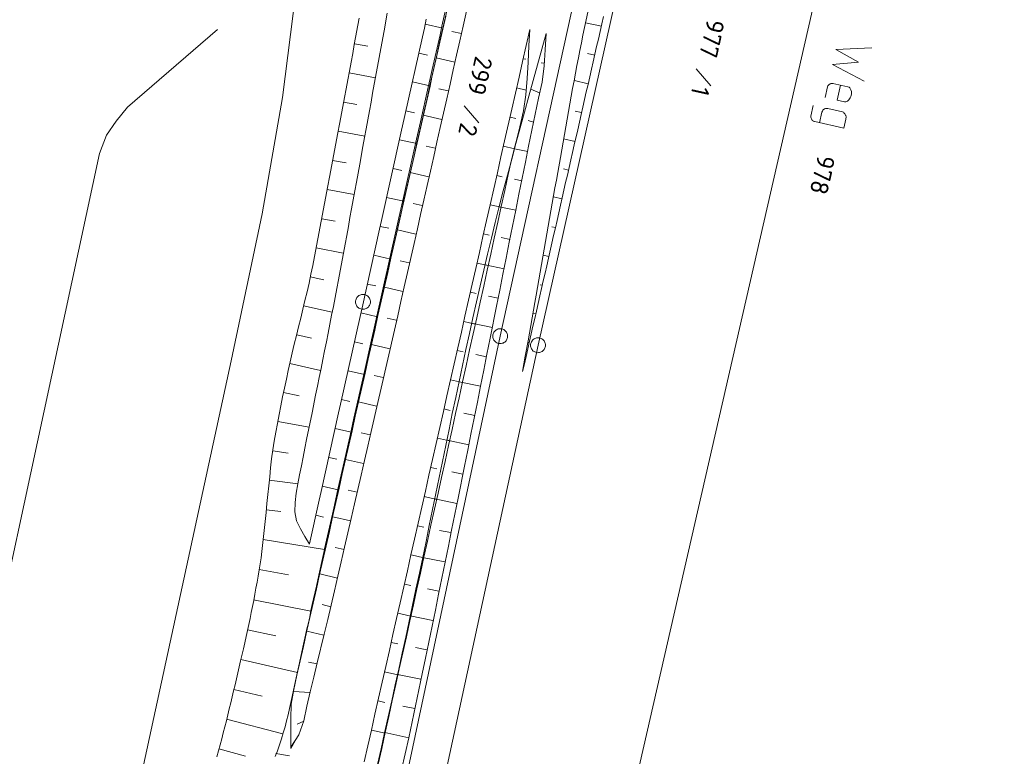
# Model space of a CAD drawing. Header units: metres. Extents: x 3425540 to 3446143, y 5432760 to 5444637.
# Tile 193 of 256: x 3436061 to 3436160, y 5440298 to 5440372. Entities that reach past the tile are written whole.
import ezdxf
from ezdxf.enums import TextEntityAlignment as Align

# ---------------------------------------------------------------- set-up
doc = ezdxf.new("R2010")
doc.units = ezdxf.units.M
for name, color, linetype, lineweight in [('B_Bestand', 9, 'Continuous', 18), ('B_Böschung', 9, 'Continuous', 18), ('B_Flurgrenzen', 9, 'Continuous', 18)]:
    doc.layers.add(name, color=color, linetype=linetype, lineweight=lineweight)
doc.styles.get("Standard").update_dxf_attribs({"font": 'isocpeur.ttf'})

msp = doc.modelspace()

# ---------------------------------------------------------------- linework, layer by layer
at = {"layer": 'B_Bestand'}
for p, q in [((3436142.361, 5440365.609), (3436142.123, 5440364.533)), ((3436142.919, 5440365.965), (3436144.426, 5440365.632)), ((3436140.934, 5440363.752), (3436140.697, 5440362.676)), ((3436142.387, 5440363.431), (3436143.867, 5440363.104)), ((3436141.802, 5440363.08), (3436141.564, 5440362.004)), ((3436144.012, 5440361.463), (3436144.214, 5440362.378)), ((3436144.012, 5440361.463), (3436141.08, 5440362.111)), ((3436088.241, 5440298.285), (3436086.855, 5440298.532))]:
    msp.add_line(p, q, dxfattribs=at)
for points in [[(3436085.171, 5440439.445), (3436090.826, 5440439.535), (3436090.401, 5440395.071), (3436089.757, 5440383.296), (3436089.157, 5440377.241), (3436087.554, 5440364.553), (3436085.504, 5440352.82), (3436082.389, 5440338.043), (3436066.103, 5440262.973)], [(3436058.521, 5440262.214), (3436059.067, 5440265.284), (3436053.128, 5440276.52), (3436052.469, 5440278.317), (3436052.205, 5440280.014), (3436052.509, 5440281.673), (3436069.121, 5440358.921), (3436069.831, 5440360.74), (3436070.813, 5440362.173), (3436071.944, 5440363.57), (3436080.999, 5440371.372)], [(3436146.815, 5440369.548), (3436143.196, 5440369.389), (3436145.478, 5440368.094), (3436142.857, 5440367.855), (3436146.072, 5440366.185)], [(3436142.361, 5440365.609), (3436142.412, 5440365.711), (3436142.456, 5440365.785), (3436142.528, 5440365.854), (3436142.594, 5440365.896), (3436142.626, 5440365.917), (3436142.719, 5440365.953), (3436142.779, 5440365.968), (3436142.919, 5440365.965), (3436142.946, 5440365.959)], [(3436143.673, 5440365.799), (3436143.334, 5440364.265), (3436144.087, 5440364.099)], [(3436144.087, 5440364.099), (3436144.227, 5440364.096), (3436144.32, 5440364.132), (3436144.386, 5440364.174), (3436144.529, 5440364.312), (3436144.657, 5440364.509), (3436144.714, 5440364.637), (3436144.767, 5440364.88), (3436144.77, 5440365.02), (3436144.767, 5440365.134), (3436144.722, 5440365.313), (3436144.623, 5440365.504), (3436144.554, 5440365.576), (3436144.426, 5440365.632)], [(3436141.802, 5440363.08), (3436141.853, 5440363.182), (3436141.897, 5440363.257), (3436141.969, 5440363.326), (3436142.035, 5440363.367), (3436142.067, 5440363.388), (3436142.16, 5440363.424), (3436142.22, 5440363.439), (3436142.36, 5440363.437), (3436142.387, 5440363.431)], [(3436140.697, 5440362.676), (3436140.7, 5440362.562), (3436140.709, 5440362.475), (3436140.745, 5440362.383), (3436140.808, 5440362.284), (3436140.876, 5440362.213), (3436140.924, 5440362.174), (3436141.053, 5440362.117), (3436141.08, 5440362.111)], [(3436144.214, 5440362.378), (3436144.235, 5440362.599), (3436144.205, 5440362.718), (3436144.19, 5440362.778), (3436144.106, 5440362.91), (3436144.016, 5440363.014), (3436143.968, 5440363.053), (3436143.867, 5440363.104)]]:
    msp.add_lwpolyline(points, dxfattribs=at)
at = {"layer": 'B_Böschung'}
for p, q in [((3436101.899, 5440371.918), (3436103.66, 5440371.52)), ((3436112.426, 5440371.38), (3436112.063, 5440369.778)), ((3436112.332, 5440369.74), (3436112.426, 5440371.38)), ((3436119.623, 5440371.707), (3436118.028, 5440372.073)), ((3436105.534, 5440370.986), (3436104.589, 5440371.2)), ((3436114.056, 5440370.996), (3436113.623, 5440369.412)), ((3436113.956, 5440369.356), (3436114.056, 5440370.996)), ((3436094.769, 5440369.952), (3436096.108, 5440369.707)), ((3436112.063, 5440369.778), (3436111.699, 5440368.176)), ((3436112.238, 5440368.099), (3436112.332, 5440369.74)), ((3436113.623, 5440369.412), (3436113.191, 5440367.828)), ((3436113.855, 5440367.717), (3436113.956, 5440369.356)), ((3436101.252, 5440369.012), (3436102.13, 5440368.816)), ((3436104.879, 5440368.101), (3436102.995, 5440368.529)), ((3436111.76, 5440368.443), (3436112.005, 5440368.387)), ((3436118.959, 5440368.812), (3436118.211, 5440368.984)), ((3436111.699, 5440368.176), (3436111.336, 5440366.574)), ((3436112.144, 5440366.459), (3436112.238, 5440368.099)), ((3436113.191, 5440367.828), (3436112.758, 5440366.244)), ((3436113.872, 5440367.99), (3436113.567, 5440368.039)), ((3436113.669, 5440366.089), (3436113.855, 5440367.717)), ((3436094.236, 5440367.015), (3436096.901, 5440366.523)), ((3436111.336, 5440366.574), (3436110.973, 5440364.971)), ((3436112.024, 5440364.822), (3436112.144, 5440366.459)), ((3436100.605, 5440366.106), (3436102.355, 5440365.716)), ((3436104.223, 5440365.216), (3436103.284, 5440365.43)), ((3436111.094, 5440365.505), (3436112.051, 5440365.289)), ((3436112.758, 5440366.244), (3436112.325, 5440364.66)), ((3436113.409, 5440365.022), (3436112.52, 5440365.373)), ((3436113.281, 5440364.488), (3436113.669, 5440366.089)), ((3436118.295, 5440365.918), (3436116.902, 5440366.237)), ((3436110.973, 5440364.971), (3436110.61, 5440363.369)), ((3436111.77, 5440363.202), (3436112.024, 5440364.822)), ((3436112.325, 5440364.66), (3436111.893, 5440363.075)), ((3436112.954, 5440362.879), (3436113.281, 5440364.488)), ((3436093.689, 5440364.08), (3436095.023, 5440363.832)), ((3436110.61, 5440363.369), (3436109.884, 5440360.165)), ((3436099.958, 5440363.199), (3436100.83, 5440363.005)), ((3436103.568, 5440362.331), (3436101.696, 5440362.757)), ((3436110.428, 5440362.568), (3436110.999, 5440362.439)), ((3436111.415, 5440361.595), (3436111.77, 5440363.202)), ((3436111.893, 5440363.075), (3436111.46, 5440361.491)), ((3436112.627, 5440361.269), (3436112.954, 5440362.879)), ((3436117.631, 5440363.024), (3436116.986, 5440363.171)), ((3436111.012, 5440359.995), (3436111.415, 5440361.595)), ((3436111.46, 5440361.491), (3436111.028, 5440359.907)), ((3436112.797, 5440362.074), (3436112.252, 5440362.235)), ((3436093.138, 5440361.145), (3436095.816, 5440360.644)), ((3436112.302, 5440359.659), (3436112.627, 5440361.269)), ((3436116.971, 5440360.128), (3436115.825, 5440360.39)), ((3436099.31, 5440360.292), (3436101.048, 5440359.905)), ((3436102.912, 5440359.447), (3436101.979, 5440359.659)), ((3436109.884, 5440360.165), (3436109.521, 5440358.562)), ((3436109.763, 5440359.631), (3436110.868, 5440359.381)), ((3436111.028, 5440359.907), (3436110.595, 5440358.323)), ((3436110.615, 5440358.395), (3436111.012, 5440359.995)), ((3436112.205, 5440359.121), (3436110.885, 5440359.384)), ((3436111.976, 5440358.049), (3436112.302, 5440359.659)), ((3436109.521, 5440358.562), (3436109.159, 5440356.96)), ((3436110.257, 5440356.791), (3436110.615, 5440358.395)), ((3436092.586, 5440358.211), (3436093.931, 5440357.959)), ((3436098.663, 5440357.386), (3436099.529, 5440357.193)), ((3436110.595, 5440358.323), (3436110.168, 5440356.738)), ((3436111.328, 5440354.829), (3436111.976, 5440358.049)), ((3436102.257, 5440356.561), (3436100.395, 5440356.984)), ((3436109.159, 5440356.96), (3436108.796, 5440355.358)), ((3436109.099, 5440356.693), (3436109.64, 5440356.57)), ((3436110.168, 5440356.738), (3436109.75, 5440355.15)), ((3436109.904, 5440355.187), (3436110.257, 5440356.791)), ((3436116.311, 5440357.233), (3436115.81, 5440357.347)), ((3436111.613, 5440356.168), (3436110.863, 5440356.32)), ((3436092.034, 5440355.277), (3436094.737, 5440354.766)), ((3436098.016, 5440354.479), (3436099.741, 5440354.095)), ((3436108.796, 5440355.358), (3436108.434, 5440353.755)), ((3436109.75, 5440355.15), (3436109.341, 5440353.56)), ((3436109.55, 5440353.583), (3436109.904, 5440355.187)), ((3436111.005, 5440353.218), (3436111.328, 5440354.829)), ((3436115.652, 5440354.338), (3436114.793, 5440354.533)), ((3436101.601, 5440353.676), (3436100.673, 5440353.887)), ((3436108.434, 5440353.755), (3436108.071, 5440352.153)), ((3436108.435, 5440353.755), (3436109.533, 5440353.507)), ((3436109.341, 5440353.56), (3436108.941, 5440351.968)), ((3436109.196, 5440351.978), (3436109.55, 5440353.583)), ((3436111.021, 5440353.215), (3436109.35, 5440353.55)), ((3436110.682, 5440351.608), (3436111.005, 5440353.218)), ((3436091.482, 5440352.343), (3436092.839, 5440352.083)), ((3436097.369, 5440351.573), (3436098.228, 5440351.381)), ((3436108.071, 5440352.153), (3436107.709, 5440350.551)), ((3436108.941, 5440351.968), (3436108.549, 5440350.373)), ((3436108.842, 5440350.374), (3436109.196, 5440351.978)), ((3436110.359, 5440349.997), (3436110.682, 5440351.608)), ((3436114.993, 5440351.442), (3436114.635, 5440351.524)), ((3436100.946, 5440350.791), (3436099.094, 5440351.211)), ((3436107.709, 5440350.551), (3436107.346, 5440348.948)), ((3436107.771, 5440350.817), (3436108.328, 5440350.692)), ((3436110.428, 5440350.263), (3436109.53, 5440350.443)), ((3436108.549, 5440350.373), (3436108.164, 5440348.777)), ((3436108.489, 5440348.769), (3436108.842, 5440350.374)), ((3436110.037, 5440348.386), (3436110.359, 5440349.997)), ((3436090.929, 5440349.409), (3436093.652, 5440348.859)), ((3436096.721, 5440348.667), (3436098.431, 5440348.286)), ((3436107.346, 5440348.948), (3436106.984, 5440347.346)), ((3436108.164, 5440348.777), (3436107.787, 5440347.18)), ((3436108.135, 5440347.165), (3436108.489, 5440348.769)), ((3436114.334, 5440348.547), (3436113.761, 5440348.677)), ((3436100.29, 5440347.906), (3436099.367, 5440348.115)), ((3436107.107, 5440347.88), (3436108.236, 5440347.624)), ((3436109.836, 5440347.31), (3436107.944, 5440347.689)), ((3436109.715, 5440346.776), (3436110.037, 5440348.386)), ((3436090.312, 5440346.489), (3436091.71, 5440346.191)), ((3436106.984, 5440347.346), (3436106.621, 5440345.744)), ((3436107.787, 5440347.18), (3436107.416, 5440345.58)), ((3436107.781, 5440345.56), (3436108.135, 5440347.165)), ((3436109.394, 5440345.165), (3436109.715, 5440346.776)), ((3436096.074, 5440345.76), (3436096.921, 5440345.572)), ((3436106.621, 5440345.744), (3436106.259, 5440344.141)), ((3436107.416, 5440345.58), (3436107.051, 5440343.979)), ((3436107.428, 5440343.956), (3436107.781, 5440345.56)), ((3436113.675, 5440345.651), (3436113.46, 5440345.7)), ((3436099.635, 5440345.021), (3436097.793, 5440345.439)), ((3436106.443, 5440344.942), (3436107.016, 5440344.813)), ((3436109.244, 5440344.357), (3436108.25, 5440344.556)), ((3436109.072, 5440343.554), (3436109.394, 5440345.165)), ((3436089.656, 5440343.576), (3436092.528, 5440342.928)), ((3436106.259, 5440344.141), (3436105.897, 5440342.539)), ((3436107.051, 5440343.979), (3436106.691, 5440342.377)), ((3436107.074, 5440342.352), (3436107.428, 5440343.956)), ((3436108.43, 5440340.332), (3436109.072, 5440343.554)), ((3436095.427, 5440342.854), (3436097.106, 5440342.48)), ((3436105.897, 5440342.539), (3436105.534, 5440340.937)), ((3436113.015, 5440342.756), (3436112.729, 5440342.821)), ((3436098.979, 5440342.136), (3436098.061, 5440342.344)), ((3436105.779, 5440342.004), (3436106.939, 5440341.742)), ((3436106.691, 5440342.377), (3436106.337, 5440340.774)), ((3436108.652, 5440341.404), (3436106.568, 5440341.822)), ((3436106.72, 5440340.747), (3436107.074, 5440342.352)), ((3436088.974, 5440340.67), (3436090.46, 5440340.33)), ((3436105.534, 5440340.937), (3436105.172, 5440339.334)), ((3436106.337, 5440340.774), (3436105.987, 5440339.169)), ((3436106.366, 5440339.143), (3436106.72, 5440340.747)), ((3436094.78, 5440339.948), (3436095.612, 5440339.762)), ((3436098.323, 5440339.251), (3436096.492, 5440339.667)), ((3436108.108, 5440338.721), (3436108.43, 5440340.332)), ((3436112.356, 5440339.86), (3436112.285, 5440339.877)), ((3436105.172, 5440339.334), (3436104.81, 5440337.732)), ((3436105.115, 5440339.066), (3436105.703, 5440338.934)), ((3436105.987, 5440339.169), (3436105.642, 5440337.563)), ((3436106.013, 5440337.538), (3436106.366, 5440339.143)), ((3436108.06, 5440338.452), (3436107.004, 5440338.663)), ((3436107.787, 5440337.11), (3436108.108, 5440338.721)), ((3436088.283, 5440337.765), (3436091.369, 5440337.077)), ((3436104.81, 5440337.732), (3436104.447, 5440336.13)), ((3436094.132, 5440337.041), (3436095.782, 5440336.674)), ((3436105.642, 5440337.563), (3436105.3, 5440335.957)), ((3436105.659, 5440335.934), (3436106.013, 5440337.538)), ((3436107.465, 5440335.499), (3436107.787, 5440337.11)), ((3436097.668, 5440336.366), (3436096.755, 5440336.573)), ((3436104.447, 5440336.13), (3436104.085, 5440334.527)), ((3436104.451, 5440336.129), (3436105.642, 5440335.859)), ((3436105.3, 5440335.957), (3436104.961, 5440334.349)), ((3436105.305, 5440334.329), (3436105.659, 5440335.934)), ((3436107.468, 5440335.499), (3436105.329, 5440335.928)), ((3436087.654, 5440334.847), (3436089.226, 5440334.525)), ((3436107.144, 5440333.888), (3436107.465, 5440335.499)), ((3436093.485, 5440334.135), (3436094.302, 5440333.953)), ((3436097.012, 5440333.481), (3436095.191, 5440333.895)), ((3436104.085, 5440334.527), (3436103.723, 5440332.925)), ((3436104.961, 5440334.349), (3436104.625, 5440332.741)), ((3436104.951, 5440332.725), (3436105.305, 5440334.329)), ((3436106.822, 5440332.278), (3436107.144, 5440333.888)), ((3436103.723, 5440332.925), (3436103.36, 5440331.322)), ((3436103.787, 5440333.191), (3436104.391, 5440333.055)), ((3436104.625, 5440332.741), (3436104.291, 5440331.133)), ((3436104.598, 5440331.121), (3436104.951, 5440332.725)), ((3436106.875, 5440332.546), (3436105.793, 5440332.765)), ((3436087.079, 5440331.917), (3436090.229, 5440331.367)), ((3436106.499, 5440330.667), (3436106.822, 5440332.278)), ((3436092.838, 5440331.228), (3436094.457, 5440330.868)), ((3436096.357, 5440330.596), (3436095.449, 5440330.802)), ((3436103.36, 5440331.322), (3436102.998, 5440329.72)), ((3436104.291, 5440331.133), (3436103.959, 5440329.524)), ((3436104.244, 5440329.516), (3436104.598, 5440331.121)), ((3436106.178, 5440329.056), (3436106.499, 5440330.667)), ((3436102.998, 5440329.72), (3436102.636, 5440328.118)), ((3436103.123, 5440330.253), (3436104.346, 5440329.977)), ((3436106.273, 5440329.595), (3436104.091, 5440330.038)), ((3436086.573, 5440328.976), (3436088.117, 5440328.754)), ((3436103.959, 5440329.524), (3436103.629, 5440327.914)), ((3436103.891, 5440327.912), (3436104.244, 5440329.516)), ((3436105.855, 5440327.445), (3436106.178, 5440329.056)), ((3436092.191, 5440328.322), (3436092.992, 5440328.14)), ((3436095.701, 5440327.711), (3436093.891, 5440328.122)), ((3436102.636, 5440328.118), (3436102.275, 5440326.515)), ((3436103.629, 5440327.914), (3436103.299, 5440326.305)), ((3436103.538, 5440326.307), (3436103.891, 5440327.912)), ((3436102.46, 5440327.315), (3436103.079, 5440327.176)), ((3436105.671, 5440326.645), (3436104.572, 5440326.869)), ((3436105.207, 5440324.225), (3436105.855, 5440327.445)), ((3436086.213, 5440326.012), (3436089.108, 5440325.667)), ((3436102.275, 5440326.515), (3436101.913, 5440324.913)), ((3436103.299, 5440326.305), (3436102.969, 5440324.695)), ((3436103.184, 5440324.703), (3436103.538, 5440326.307)), ((3436091.543, 5440325.416), (3436093.13, 5440325.048)), ((3436095.046, 5440324.826), (3436094.143, 5440325.031)), ((3436101.913, 5440324.913), (3436101.55, 5440323.31)), ((3436102.969, 5440324.695), (3436102.309, 5440321.477)), ((3436102.83, 5440323.098), (3436103.184, 5440324.703)), ((3436101.796, 5440324.378), (3436103.05, 5440324.094)), ((3436105.068, 5440323.694), (3436102.854, 5440324.146)), ((3436104.883, 5440322.614), (3436105.207, 5440324.225)), ((3436085.909, 5440323.042), (3436087.373, 5440322.883)), ((3436101.55, 5440323.31), (3436101.188, 5440321.708)), ((3436102.476, 5440321.494), (3436102.83, 5440323.098)), ((3436090.896, 5440322.509), (3436091.677, 5440322.305)), ((3436094.39, 5440321.941), (3436092.59, 5440322.352)), ((3436104.557, 5440321.004), (3436104.883, 5440322.614)), ((3436101.188, 5440321.708), (3436100.826, 5440320.106)), ((3436101.132, 5440321.44), (3436101.767, 5440321.297)), ((3436102.309, 5440321.477), (3436101.977, 5440319.868)), ((3436102.123, 5440319.89), (3436102.476, 5440321.494)), ((3436104.465, 5440320.744), (3436103.35, 5440320.972)), ((3436104.231, 5440319.394), (3436104.557, 5440321.004)), ((3436085.606, 5440320.072), (3436091.764, 5440319.062)), ((3436100.826, 5440320.106), (3436100.464, 5440318.503)), ((3436101.977, 5440319.868), (3436101.643, 5440318.259)), ((3436101.769, 5440318.285), (3436102.123, 5440319.89)), ((3436093.735, 5440319.056), (3436092.838, 5440319.263)), ((3436103.905, 5440317.784), (3436104.231, 5440319.394)), ((3436100.464, 5440318.503), (3436100.102, 5440316.901)), ((3436100.468, 5440318.502), (3436101.753, 5440318.212)), ((3436101.643, 5440318.259), (3436101.308, 5440316.651)), ((3436101.415, 5440316.681), (3436101.769, 5440318.285)), ((3436103.862, 5440317.793), (3436101.616, 5440318.252)), ((3436103.577, 5440316.175), (3436103.905, 5440317.784)), ((3436085.176, 5440317.023), (3436088.127, 5440316.486)), ((3436100.102, 5440316.901), (3436099.74, 5440315.298)), ((3436093.069, 5440316.173), (3436091.291, 5440316.588)), ((3436101.308, 5440316.651), (3436100.969, 5440315.044)), ((3436101.061, 5440315.076), (3436101.415, 5440316.681)), ((3436103.249, 5440314.565), (3436103.577, 5440316.175)), ((3436099.74, 5440315.298), (3436099.378, 5440313.696)), ((3436099.804, 5440315.565), (3436100.454, 5440315.418)), ((3436100.969, 5440315.044), (3436100.628, 5440313.437)), ((3436100.708, 5440313.472), (3436101.061, 5440315.076)), ((3436103.26, 5440314.843), (3436102.128, 5440315.074)), ((3436084.62, 5440313.994), (3436090.396, 5440312.851)), ((3436102.919, 5440312.956), (3436103.249, 5440314.565)), ((3436092.388, 5440313.294), (3436091.515, 5440313.501)), ((3436099.378, 5440313.696), (3436099.016, 5440312.093)), ((3436100.628, 5440313.437), (3436100.283, 5440311.831)), ((3436100.354, 5440311.867), (3436100.708, 5440313.472)), ((3436102.589, 5440311.347), (3436102.919, 5440312.956)), ((3436099.016, 5440312.093), (3436098.654, 5440310.491)), ((3436099.14, 5440312.627), (3436100.456, 5440312.329)), ((3436100.283, 5440311.831), (3436099.933, 5440310.227)), ((3436100, 5440310.263), (3436100.354, 5440311.867)), ((3436102.657, 5440311.892), (3436100.377, 5440312.358)), ((3436084.019, 5440310.974), (3436086.872, 5440310.374)), ((3436091.707, 5440310.415), (3436089.992, 5440310.824)), ((3436102.257, 5440309.738), (3436102.589, 5440311.347)), ((3436098.654, 5440310.491), (3436098.292, 5440308.889)), ((3436099.933, 5440310.227), (3436099.581, 5440308.623)), ((3436099.647, 5440308.659), (3436100, 5440310.263)), ((3436098.292, 5440308.889), (3436097.93, 5440307.286)), ((3436098.476, 5440309.689), (3436099.142, 5440309.539)), ((3436102.054, 5440308.941), (3436100.904, 5440309.177)), ((3436101.925, 5440308.129), (3436102.257, 5440309.738)), ((3436083.347, 5440307.968), (3436089.046, 5440306.668)), ((3436099.581, 5440308.623), (3436099.228, 5440307.019)), ((3436099.293, 5440307.054), (3436099.647, 5440308.659)), ((3436101.591, 5440306.521), (3436101.925, 5440308.129)), ((3436091.015, 5440307.539), (3436090.168, 5440307.694)), ((3436097.93, 5440307.286), (3436097.568, 5440305.684)), ((3436099.228, 5440307.019), (3436098.876, 5440305.415)), ((3436098.939, 5440305.45), (3436099.293, 5440307.054)), ((3436097.812, 5440306.751), (3436099.159, 5440306.447)), ((3436101.451, 5440305.991), (3436099.109, 5440306.475)), ((3436101.256, 5440304.913), (3436101.591, 5440306.521)), ((3436082.644, 5440304.969), (3436085.504, 5440304.286)), ((3436097.568, 5440305.684), (3436097.206, 5440304.081)), ((3436098.876, 5440305.415), (3436098.523, 5440303.811)), ((3436098.585, 5440303.845), (3436098.939, 5440305.45)), ((3436100.92, 5440303.305), (3436101.256, 5440304.913)), ((3436090.321, 5440304.663), (3436088.634, 5440304.766)), ((3436097.206, 5440304.081), (3436096.844, 5440302.479)), ((3436097.148, 5440303.814), (3436097.829, 5440303.66)), ((3436098.523, 5440303.811), (3436098.17, 5440302.207)), ((3436098.232, 5440302.241), (3436098.585, 5440303.845)), ((3436100.848, 5440303.04), (3436099.657, 5440303.294)), ((3436100.582, 5440301.697), (3436100.92, 5440303.305)), ((3436081.916, 5440301.976), (3436087.585, 5440300.508)), ((3436096.844, 5440302.479), (3436096.482, 5440300.876)), ((3436098.17, 5440302.207), (3436097.818, 5440300.604)), ((3436097.878, 5440300.636), (3436098.232, 5440302.241)), ((3436089.673, 5440301.777), (3436089.023, 5440301.484)), ((3436100.243, 5440300.09), (3436100.582, 5440301.697)), ((3436096.482, 5440300.876), (3436096.12, 5440299.274)), ((3436096.484, 5440300.876), (3436097.862, 5440300.564)), ((3436097.818, 5440300.604), (3436097.465, 5440299)), ((3436097.524, 5440299.032), (3436097.878, 5440300.636)), ((3436100.239, 5440300.091), (3436097.822, 5440300.623)), ((3436099.892, 5440298.485), (3436100.243, 5440300.09)), ((3436081.137, 5440298.997), (3436083.82, 5440298.255)), ((3436088.8, 5440299.806), (3436088.375, 5440299.036)), ((3436096.12, 5440299.274), (3436095.758, 5440297.672)), ((3436097.465, 5440299), (3436097.113, 5440297.396)), ((3436097.17, 5440297.428), (3436097.524, 5440299.032)), ((3436099.526, 5440296.884), (3436099.892, 5440298.485))]:
    msp.add_line(p, q, dxfattribs=at)
for points in [[(3436104.328, 5440374.431), (3436103.676, 5440371.537), (3436103.35, 5440370.089), (3436103.023, 5440368.642), (3436102.697, 5440367.194), (3436102.37, 5440365.747), (3436102.044, 5440364.3), (3436101.717, 5440362.852), (3436101.391, 5440361.405), (3436101.064, 5440359.957), (3436100.738, 5440358.509), (3436100.411, 5440357.062), (3436100.085, 5440355.615), (3436099.758, 5440354.167), (3436099.432, 5440352.72), (3436099.105, 5440351.273), (3436098.779, 5440349.825), (3436098.452, 5440348.378), (3436098.126, 5440346.931), (3436097.799, 5440345.483), (3436097.473, 5440344.036), (3436097.146, 5440342.588), (3436096.82, 5440341.141), (3436096.493, 5440339.694), (3436096.167, 5440338.246), (3436095.841, 5440336.799), (3436095.514, 5440335.351), (3436095.188, 5440333.904), (3436094.862, 5440332.456), (3436094.535, 5440331.009), (3436094.209, 5440329.561), (3436093.883, 5440328.114), (3436093.557, 5440326.666), (3436093.23, 5440325.219), (3436092.904, 5440323.771), (3436092.578, 5440322.324), (3436092.252, 5440320.876), (3436091.926, 5440319.429), (3436091.274, 5440316.533), (3436090.948, 5440315.086), (3436090.623, 5440313.638), (3436090.297, 5440312.19), (3436089.971, 5440310.743), (3436089.646, 5440309.295), (3436089.32, 5440307.847), (3436088.994, 5440306.4), (3436088.667, 5440304.95), (3436088.408, 5440303.485), (3436088.374, 5440302.003), (3436088.375, 5440300.52), (3436088.375, 5440299.036)], [(3436088.375, 5440299.153), (3436089.191, 5440300.404), (3436089.683, 5440301.804), (3436089.988, 5440303.281), (3436090.338, 5440304.733), (3436090.689, 5440306.185), (3436091.039, 5440307.638), (3436091.739, 5440310.542), (3436092.086, 5440311.995), (3436092.432, 5440313.448), (3436092.776, 5440314.902), (3436093.117, 5440316.357), (3436093.454, 5440317.812), (3436093.791, 5440319.268), (3436094.463, 5440322.18), (3436094.798, 5440323.635), (3436095.468, 5440326.547), (3436095.802, 5440328.003), (3436096.136, 5440329.46), (3436096.47, 5440330.916), (3436097.136, 5440333.828), (3436097.469, 5440335.285), (3436098.133, 5440338.197), (3436098.797, 5440341.111), (3436099.128, 5440342.567), (3436099.459, 5440344.024), (3436099.789, 5440345.481), (3436100.12, 5440346.937), (3436100.78, 5440349.851), (3436101.109, 5440351.308), (3436101.439, 5440352.765), (3436101.768, 5440354.222), (3436102.096, 5440355.679), (3436102.425, 5440357.136), (3436102.753, 5440358.595), (3436103.082, 5440360.052), (3436103.41, 5440361.509), (3436103.737, 5440362.966), (3436104.065, 5440364.424), (3436104.392, 5440365.881), (3436104.719, 5440367.339), (3436105.046, 5440368.796), (3436105.373, 5440370.254), (3436105.7, 5440371.711), (3436106.352, 5440374.627)], [(3436103.976, 5440373.486), (3436103.582, 5440371.732), (3436103.386, 5440370.855), (3436102.598, 5440367.347), (3436102.402, 5440366.47), (3436102.205, 5440365.594), (3436101.417, 5440362.086), (3436101.221, 5440361.209), (3436101.024, 5440360.332), (3436100.827, 5440359.454), (3436099.645, 5440354.192), (3436099.449, 5440353.315), (3436099.252, 5440352.439), (3436098.07, 5440347.177), (3436097.874, 5440346.3), (3436096.692, 5440341.038), (3436096.496, 5440340.162), (3436095.708, 5440336.654), (3436095.512, 5440335.777), (3436094.921, 5440333.146), (3436094.725, 5440332.269), (3436094.331, 5440330.515), (3436094.135, 5440329.638), (3436093.741, 5440327.884), (3436093.545, 5440327.007), (3436093.348, 5440326.13), (3436093.152, 5440325.253), (3436092.758, 5440323.499), (3436092.562, 5440322.622), (3436092.365, 5440321.745), (3436092.169, 5440320.868), (3436091.972, 5440319.991), (3436091.776, 5440319.114)], [(3436085.606, 5440320.072), (3436085.699, 5440320.972), (3436085.79, 5440321.872), (3436085.882, 5440322.772), (3436085.973, 5440323.672), (3436086.249, 5440326.372), (3436086.343, 5440327.272), (3436086.45, 5440328.17), (3436086.573, 5440329.065), (3436086.711, 5440329.959), (3436086.862, 5440330.851), (3436087.023, 5440331.742), (3436087.194, 5440332.631), (3436087.372, 5440333.519), (3436087.556, 5440334.405), (3436087.744, 5440335.292), (3436087.934, 5440336.177), (3436088.125, 5440337.063), (3436088.316, 5440337.947), (3436088.516, 5440338.83), (3436088.722, 5440339.711), (3436088.935, 5440340.591), (3436089.151, 5440341.47), (3436089.368, 5440342.348), (3436089.584, 5440343.227), (3436089.799, 5440344.106), (3436090.008, 5440344.986), (3436090.212, 5440345.867), (3436090.406, 5440346.75), (3436090.591, 5440347.635), (3436090.763, 5440348.523), (3436091.435, 5440352.079), (3436092.103, 5440355.635), (3436092.269, 5440356.525), (3436092.603, 5440358.303), (3436092.769, 5440359.192), (3436093.103, 5440360.97), (3436093.27, 5440361.86), (3436093.604, 5440363.638), (3436093.772, 5440364.527), (3436093.939, 5440365.416), (3436094.107, 5440366.305), (3436094.274, 5440367.194), (3436094.437, 5440368.084), (3436094.599, 5440368.974), (3436094.758, 5440369.864), (3436095.238, 5440372.537)], [(3436098.084, 5440373.041), (3436097.754, 5440371.251), (3436097.426, 5440369.461), (3436097.263, 5440368.566), (3436097.099, 5440367.67), (3436096.773, 5440365.88), (3436096.61, 5440364.984), (3436096.448, 5440364.089), (3436096.285, 5440363.194), (3436096.123, 5440362.299), (3436095.961, 5440361.403), (3436095.798, 5440360.508), (3436095.636, 5440359.613), (3436095.31, 5440357.823), (3436095.148, 5440356.928), (3436094.985, 5440356.033), (3436094.821, 5440355.138), (3436094.658, 5440354.243), (3436094.494, 5440353.349), (3436094.33, 5440352.454), (3436094.165, 5440351.56), (3436094, 5440350.665), (3436093.835, 5440349.771), (3436093.669, 5440348.877), (3436093.335, 5440347.089), (3436093.167, 5440346.195), (3436092.999, 5440345.302), (3436092.829, 5440344.409), (3436092.657, 5440343.515), (3436092.483, 5440342.623), (3436092.308, 5440341.73), (3436092.132, 5440340.837), (3436091.954, 5440339.945), (3436091.775, 5440339.053), (3436091.595, 5440338.161), (3436091.415, 5440337.268), (3436091.234, 5440336.377), (3436091.053, 5440335.485), (3436090.871, 5440334.593), (3436090.509, 5440332.809), (3436089.969, 5440330.133), (3436089.791, 5440329.241), (3436089.614, 5440328.349), (3436089.438, 5440327.457), (3436089.264, 5440326.564), (3436089.089, 5440325.665), (3436088.918, 5440324.728), (3436088.803, 5440323.777), (3436088.797, 5440322.841), (3436088.959, 5440321.951), (3436089.338, 5440321.137), (3436089.802, 5440320.355), (3436090.267, 5440319.573)], [(3436102.009, 5440372.41), (3436101.813, 5440371.53), (3436101.617, 5440370.649), (3436099.853, 5440362.729), (3436099.461, 5440360.967), (3436097.501, 5440352.167), (3436097.305, 5440351.286), (3436095.541, 5440343.366), (3436095.345, 5440342.485), (3436093.385, 5440333.685), (3436093.189, 5440332.804), (3436091.425, 5440324.884), (3436091.229, 5440324.003), (3436090.249, 5440319.603)], [(3436091.764, 5440319.062), (3436091.963, 5440319.942), (3436093.363, 5440326.102), (3436093.564, 5440326.982), (3436093.764, 5440327.861), (3436093.965, 5440328.741), (3436094.165, 5440329.621), (3436094.567, 5440331.381), (3436094.768, 5440332.26), (3436095.371, 5440334.9), (3436095.572, 5440335.779), (3436095.974, 5440337.539), (3436096.175, 5440338.418), (3436096.376, 5440339.298), (3436096.578, 5440340.178), (3436096.779, 5440341.057), (3436097.382, 5440343.697), (3436097.583, 5440344.576), (3436097.985, 5440346.336), (3436098.186, 5440347.215), (3436098.588, 5440348.975), (3436098.788, 5440349.855), (3436098.989, 5440350.735), (3436099.19, 5440351.614), (3436099.59, 5440353.374), (3436099.791, 5440354.254), (3436100.591, 5440357.774), (3436100.79, 5440358.654), (3436100.99, 5440359.534), (3436101.189, 5440360.415), (3436101.786, 5440363.055), (3436101.985, 5440363.936), (3436102.381, 5440365.696), (3436102.579, 5440366.577), (3436102.777, 5440367.457), (3436102.975, 5440368.338), (3436103.172, 5440369.218), (3436103.37, 5440370.099), (3436103.567, 5440370.979), (3436103.763, 5440371.86), (3436103.96, 5440372.741)], [(3436118.243, 5440373.115), (3436118.083, 5440372.349), (3436117.925, 5440371.584), (3436117.769, 5440370.818), (3436117.614, 5440370.051), (3436117.461, 5440369.285), (3436117.31, 5440368.518), (3436117.161, 5440367.751), (3436117.014, 5440366.983), (3436116.869, 5440366.215), (3436116.726, 5440365.447), (3436116.585, 5440364.678), (3436116.446, 5440363.909), (3436116.038, 5440361.599), (3436115.903, 5440360.829), (3436115.767, 5440360.06), (3436115.631, 5440359.29), (3436115.496, 5440358.52), (3436115.224, 5440356.98), (3436115.089, 5440356.21), (3436114.953, 5440355.441), (3436114.817, 5440354.671), (3436114.682, 5440353.901), (3436114.41, 5440352.361), (3436114.275, 5440351.592), (3436114.003, 5440350.052), (3436113.868, 5440349.282), (3436113.596, 5440347.742), (3436113.461, 5440346.973), (3436113.189, 5440345.433), (3436113.054, 5440344.663), (3436112.918, 5440343.893), (3436112.782, 5440343.124), (3436112.647, 5440342.354), (3436112.375, 5440340.814), (3436112.24, 5440340.044), (3436111.968, 5440338.504), (3436111.833, 5440337.734), (3436111.697, 5440336.964)], [(3436119.839, 5440372.704), (3436119.665, 5440371.943), (3436119.317, 5440370.423), (3436119.144, 5440369.663), (3436118.97, 5440368.902), (3436118.796, 5440368.142), (3436118.623, 5440367.382), (3436118.45, 5440366.621), (3436118.276, 5440365.861), (3436118.103, 5440365.1), (3436117.93, 5440364.34), (3436117.756, 5440363.58), (3436117.583, 5440362.819), (3436117.41, 5440362.059), (3436117.237, 5440361.298), (3436116.891, 5440359.778), (3436116.718, 5440359.017), (3436116.545, 5440358.257), (3436116.372, 5440357.496), (3436116.199, 5440356.736), (3436116.026, 5440355.975), (3436115.853, 5440355.215), (3436115.68, 5440354.454), (3436115.508, 5440353.694), (3436115.335, 5440352.933), (3436115.162, 5440352.173), (3436114.989, 5440351.412), (3436114.816, 5440350.652), (3436114.643, 5440349.891), (3436114.297, 5440348.371), (3436114.124, 5440347.61), (3436113.951, 5440346.85), (3436113.778, 5440346.089), (3436113.605, 5440345.329), (3436113.432, 5440344.568), (3436113.258, 5440343.808), (3436113.085, 5440343.048), (3436112.912, 5440342.287), (3436112.738, 5440341.527), (3436112.565, 5440340.767), (3436112.392, 5440340.006), (3436112.218, 5440339.246), (3436112.044, 5440338.485), (3436111.871, 5440337.724), (3436111.697, 5440336.964)], [(3436080.942, 5440298.183), (3436081.106, 5440298.783), (3436081.268, 5440299.384), (3436081.426, 5440299.985), (3436081.583, 5440300.587), (3436081.737, 5440301.189), (3436081.89, 5440301.792), (3436082.04, 5440302.396), (3436082.189, 5440303), (3436082.335, 5440303.604), (3436082.481, 5440304.21), (3436082.625, 5440304.815), (3436082.767, 5440305.421), (3436082.909, 5440306.028), (3436083.049, 5440306.634), (3436083.329, 5440307.848), (3436083.605, 5440309.062), (3436083.742, 5440309.669), (3436083.877, 5440310.277), (3436084.011, 5440310.884), (3436084.142, 5440311.492), (3436084.271, 5440312.101), (3436084.398, 5440312.709), (3436084.522, 5440313.319), (3436084.642, 5440313.929), (3436084.76, 5440314.539), (3436084.873, 5440315.151), (3436084.983, 5440315.763), (3436085.089, 5440316.376), (3436085.19, 5440316.99), (3436085.286, 5440317.605), (3436085.377, 5440318.22), (3436085.461, 5440318.837), (3436085.537, 5440319.454), (3436085.606, 5440320.072)], [(3436091.764, 5440319.062), (3436091.626, 5440318.446), (3436091.489, 5440317.831), (3436091.081, 5440315.983), (3436090.946, 5440315.366), (3436090.541, 5440313.518), (3436090.407, 5440312.901), (3436090.273, 5440312.285), (3436090.139, 5440311.668), (3436090.004, 5440311.052), (3436089.87, 5440310.435), (3436089.602, 5440309.203), (3436089.467, 5440308.586), (3436089.197, 5440307.354), (3436089.062, 5440306.737), (3436088.926, 5440306.121), (3436088.66, 5440304.887), (3436088.526, 5440304.27), (3436088.391, 5440303.654), (3436088.251, 5440303.039), (3436088.105, 5440302.425), (3436087.953, 5440301.812), (3436087.792, 5440301.202), (3436087.621, 5440300.595), (3436087.439, 5440299.99), (3436087.243, 5440299.389), (3436087.033, 5440298.792), (3436086.807, 5440298.199)]]:
    msp.add_lwpolyline(points, dxfattribs=at)
at = {"layer": 'B_Flurgrenzen'}
for p, q in [((3436107.621, 5440228.232), (3436160.155, 5440457.761)), ((3436109.444, 5440340.523), (3436122.075, 5440397.934)), ((3436126.19, 5440397.467), (3436113.245, 5440339.608)), ((3436129.151, 5440367.434), (3436130.617, 5440365.727)), ((3436105.819, 5440363.709), (3436107.285, 5440362.002)), ((3436098.109, 5440287.308), (3436109.444, 5440340.523)), ((3436113.245, 5440339.608), (3436101.763, 5440286.428))]:
    msp.add_line(p, q, dxfattribs=at)
for points in [[(3436096.384, 5440343.97), (3436096.378, 5440344.064), (3436096.36, 5440344.153), (3436096.331, 5440344.248), (3436096.29, 5440344.33), (3436096.236, 5440344.407), (3436096.177, 5440344.484), (3436096.112, 5440344.549), (3436096.036, 5440344.602), (3436095.953, 5440344.649), (3436095.864, 5440344.679), (3436095.776, 5440344.702), (3436095.681, 5440344.714), (3436095.587, 5440344.714), (3436095.492, 5440344.702), (3436095.404, 5440344.679), (3436095.315, 5440344.649), (3436095.232, 5440344.602), (3436095.156, 5440344.549), (3436095.091, 5440344.484), (3436095.032, 5440344.407), (3436094.978, 5440344.33), (3436094.937, 5440344.248), (3436094.908, 5440344.153), (3436094.89, 5440344.064), (3436094.884, 5440343.97), (3436094.89, 5440343.876), (3436094.908, 5440343.787), (3436094.937, 5440343.692), (3436094.978, 5440343.61), (3436095.032, 5440343.533), (3436095.091, 5440343.456), (3436095.156, 5440343.391), (3436095.232, 5440343.338), (3436095.315, 5440343.291), (3436095.404, 5440343.261), (3436095.492, 5440343.238), (3436095.587, 5440343.226), (3436095.681, 5440343.226), (3436095.776, 5440343.238), (3436095.864, 5440343.261), (3436095.953, 5440343.291), (3436096.036, 5440343.338), (3436096.112, 5440343.391), (3436096.177, 5440343.456), (3436096.236, 5440343.533), (3436096.29, 5440343.61), (3436096.331, 5440343.692), (3436096.36, 5440343.787), (3436096.378, 5440343.876), (3436096.384, 5440343.97)], [(3436109.362, 5440339.777), (3436109.457, 5440339.773), (3436109.547, 5440339.781), (3436109.644, 5440339.8), (3436109.731, 5440339.832), (3436109.813, 5440339.877), (3436109.896, 5440339.927), (3436109.967, 5440339.984), (3436110.029, 5440340.055), (3436110.084, 5440340.132), (3436110.123, 5440340.217), (3436110.157, 5440340.302), (3436110.179, 5440340.395), (3436110.189, 5440340.489), (3436110.187, 5440340.584), (3436110.174, 5440340.675), (3436110.154, 5440340.766), (3436110.116, 5440340.853), (3436110.071, 5440340.935), (3436110.014, 5440341.007), (3436109.944, 5440341.074), (3436109.873, 5440341.135), (3436109.796, 5440341.185), (3436109.705, 5440341.225), (3436109.619, 5440341.252), (3436109.526, 5440341.268), (3436109.431, 5440341.273), (3436109.341, 5440341.265), (3436109.244, 5440341.246), (3436109.157, 5440341.214), (3436109.075, 5440341.169), (3436108.992, 5440341.119), (3436108.921, 5440341.061), (3436108.86, 5440340.991), (3436108.804, 5440340.914), (3436108.765, 5440340.829), (3436108.731, 5440340.743), (3436108.709, 5440340.651), (3436108.699, 5440340.557), (3436108.701, 5440340.462), (3436108.715, 5440340.371), (3436108.734, 5440340.28), (3436108.772, 5440340.192), (3436108.817, 5440340.11), (3436108.874, 5440340.039), (3436108.944, 5440339.972), (3436109.015, 5440339.91), (3436109.092, 5440339.86), (3436109.183, 5440339.821), (3436109.269, 5440339.793), (3436109.362, 5440339.777)], [(3436112.928, 5440338.929), (3436113.016, 5440338.894), (3436113.104, 5440338.873), (3436113.202, 5440338.86), (3436113.295, 5440338.862), (3436113.387, 5440338.878), (3436113.481, 5440338.899), (3436113.568, 5440338.93), (3436113.648, 5440338.978), (3436113.726, 5440339.033), (3436113.79, 5440339.1), (3436113.849, 5440339.171), (3436113.9, 5440339.251), (3436113.939, 5440339.337), (3436113.969, 5440339.428), (3436113.985, 5440339.518), (3436113.995, 5440339.611), (3436113.987, 5440339.706), (3436113.972, 5440339.798), (3436113.94, 5440339.884), (3436113.896, 5440339.97), (3436113.848, 5440340.05), (3436113.791, 5440340.123), (3436113.718, 5440340.189), (3436113.645, 5440340.243), (3436113.562, 5440340.288), (3436113.474, 5440340.323), (3436113.386, 5440340.344), (3436113.288, 5440340.357), (3436113.195, 5440340.355), (3436113.103, 5440340.339), (3436113.009, 5440340.318), (3436112.923, 5440340.286), (3436112.842, 5440340.239), (3436112.764, 5440340.184), (3436112.7, 5440340.116), (3436112.641, 5440340.046), (3436112.591, 5440339.966), (3436112.551, 5440339.88), (3436112.521, 5440339.789), (3436112.505, 5440339.699), (3436112.495, 5440339.606), (3436112.503, 5440339.511), (3436112.518, 5440339.419), (3436112.55, 5440339.333), (3436112.595, 5440339.247), (3436112.642, 5440339.166), (3436112.699, 5440339.094), (3436112.772, 5440339.027), (3436112.845, 5440338.974), (3436112.928, 5440338.929)]]:
    msp.add_lwpolyline(points, dxfattribs=at)

# ---------------------------------------------------------------- texts
for s, p in [('977', (3436130.279, 5440372.537)), ('299', (3436106.947, 5440368.812)), ('1', (3436128.795, 5440365.824)), ('2', (3436105.463, 5440362.099))]:
    msp.add_text(s, height=1.8, rotation=257.53502, dxfattribs=at).set_placement(p)
msp.add_text('978', height=1.8, rotation=257.53484, dxfattribs=at).set_placement((3436141.857, 5440356.749), align=Align.MIDDLE)

doc.saveas('drawing.dxf')
